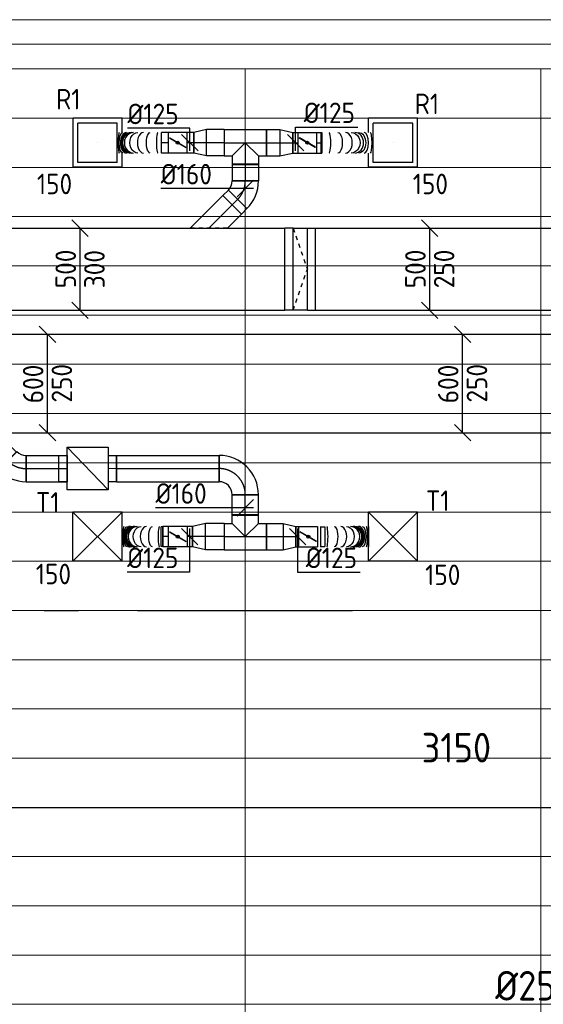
# Model space of a CAD drawing. Header units: millimetres. Extents: x -72915 to 21022, y 6278 to 52916.
# Tile 25 of 60: x -44990 to -41800, y 14748 to 20748. Entities that reach past the tile are written whole.
import ezdxf
from ezdxf.enums import TextEntityAlignment as Align

# ---------------------------------------------------------------- set-up
doc = ezdxf.new("R2010")
doc.units = ezdxf.units.MM
doc.header["$LTSCALE"] = 50
doc.linetypes.add('CENTER2', pattern=[28.575, 19.05, -3.175, 3.175, -3.175])
doc.linetypes.add('STREEPJES', pattern=[0.1, 0.05, -0.05])
for name, color, linetype in [('4plfd', 254, 'Continuous'), ('WL570---_RETOUR', 100, 'Continuous'), ('WL570---_RETOUR_HL', 1, 'Continuous'), ('WL570---_TOEVOER', 200, 'Continuous'), ('WL570---_TOEVOER_HL', 1, 'Continuous'), ('WL570---_TOEVOER_RST', 200, 'Continuous'), ('WL570---_TOEVOER_RST_HL', 1, 'Continuous'), ('WM570---', 2, 'Continuous'), ('WM570---_RETOUR', 2, 'Continuous'), ('WM570---_RETOUR_PR', 2, 'Continuous'), ('WM570---_TOEVOER', 2, 'Continuous'), ('WM570---_TOEVOER_PR', 2, 'Continuous'), ('WM570---_TOEVOER_RST_PR', 1, 'Continuous')]:
    doc.layers.add(name, color=color, linetype=linetype)
for name, color, linetype, lineweight in [('WL570---_BESTAAND-HARTLIJN', 161, 'Continuous', 0), ('WL570---_BESTAAND-MAATVOERING', 161, 'Continuous', 0), ('WL570---_BESTAAND-TOEVOER', 180, 'Continuous', 0)]:
    doc.layers.add(name, color=color, linetype=linetype, lineweight=lineweight)
doc.styles.add('BURO-025', font='ISO96.shx', dxfattribs={"height": 125})
doc.styles.add('ISO', font='ISO', dxfattribs={"height": 162})
doc.styles.add('MAATVOERING', font='ISO')

# ---------------------------------------------------------------- blocks, each defined once
blk = doc.blocks.new('Groep-73')
at = {"color": 8, "linetype": 'Continuous', "lineweight": 13}
for p, q in [((-54820.8, 18699.1), (-22154.9, 18699.1)), ((-54820.8, 18699.1), (-22154.9, 18699.1)), ((-54820.8, 18399.1), (-22154.9, 18399.1)), ((-54820.8, 18099.1), (-22154.9, 18099.1)), ((-54820.8, 17799.1), (-22154.9, 17799.1)), ((-54820.8, 17499.1), (-22154.9, 17499.1)), ((-22154.9, 17199.1), (-54820.8, 17199.1)), ((-54820.8, 16899.1), (-22154.9, 16899.1)), ((-22154.9, 16599.1), (-54820.8, 16599.1)), ((-22154.9, 16299.1), (-54820.8, 16299.1)), ((-22154.9, 15999.1), (-54820.8, 15999.1)), ((-22154.9, 15699.1), (-54820.8, 15699.1)), ((-22154.9, 15399.1), (-54820.8, 15399.1)), ((-65620, 15099.1), (-22154.9, 15099.1)), ((-22154.9, 14799.1), (-65620, 14799.1)), ((-22154.9, 14499.1), (-65620, 14499.1)), ((-22154.9, 14199.1), (-65620, 14199.1)), ((-22154.9, 13899.1), (-65620, 13899.1)), ((-22154.9, 13599.1), (-65620, 13599.1)), ((-65620, 13299.1), (-22154.9, 13299.1))]:
    blk.add_line(p, q, dxfattribs=at)
blk = doc.blocks.new('Groep-79')
at = {"color": 8, "linetype": 'Continuous', "lineweight": 13}
for p, q in [((-22004.9, 19149), (-54854.9, 19149.1)), ((-36854.9, 18999.1), (-54854.9, 18999.1)), ((-22154.9, 18999.1), (-54854.9, 18999.1)), ((-45854.9, 18999.1), (-45854.9, 6622.6)), ((-44054.9, 18999.1), (-44054.9, 6698.7))]:
    blk.add_line(p, q, dxfattribs=at)
at = {"color": 8}
blk.add_blockref('Groep-73', (0, 0), dxfattribs=at)
blk = doc.blocks.new('Block plafond 1e verd')
at = {"layer": '4plfd'}
blk.add_blockref('Groep-79', (22004.9, -19149), dxfattribs=at)
blk = doc.blocks.new('*U360')
at = {"color": 0, "ltscale": 10}
for p, q in [((150, 150, -2500), (-150, 150, -2500)), ((-150, -150, -2500), (-150, 150, -2500)), ((150, -150, -2500), (-150, 150, -2500)), ((-150, -150, -2500), (150, 150, -2500)), ((150, -150, -2500), (150, 150, -2500)), ((150, -150, -2500), (-150, -150, -2500))]:
    blk.add_line(p, q, dxfattribs=at)
at = {"layer": 'WL570---_TOEVOER_RST_HL', "linetype": 'CENTER2'}
blk.add_circle((0, 0, -2500), 0.075, dxfattribs=at)
at = {"layer": 'WL570---_TOEVOER_RST', "color": 2, "style": 'BURO-025'}
for tag in ['MC', 'Q']:
    blk.add_attdef(tag, text='', height=125, dxfattribs=at).set_placement((0, 0), align=Align.MIDDLE)
at = {"layer": 'WM570---_TOEVOER_RST_PR', "color": 2, "style": 'BURO-025'}
blk.add_attdef('POSNR', text='', height=125, dxfattribs=at).set_placement((0, 0), align=Align.MIDDLE)
blk = doc.blocks.new('VBX1601600016025000')
blk.add_lwpolyline([(50, -130), (300, -130), (300, 130), (50, 130)], close=True)
for points in [[(50, 80), (0, 80), (0, -80), (50, -80)], [(300, -80), (350, -80), (350, 80), (300, 80)]]:
    blk.add_lwpolyline(points)
at = {"layer": 'WL570---_BESTAAND-HARTLIJN'}
blk.add_line((300, 0), (350, 0), dxfattribs=at)
at = {"layer": 'WL570---_BESTAAND-TOEVOER'}
blk.add_line((50, -130), (300, 130), dxfattribs=at)
blk = doc.blocks.new('*U449')
at = {"color": 0, "ltscale": 10}
for p, q in [((-66.3, 76), (-113, 76)), ((-113, -76), (-113, 76)), ((-66.3, -80), (-66.3, 80)), ((-66.3, -76), (-66.3, 76)), ((-9.7, 103.4), (103.4, -9.7)), ((-66.3, -76), (-113, -76))]:
    blk.add_line(p, q, dxfattribs=at)
for radius in [80.1, 240.1]:
    blk.add_arc((-66.3, 160.1), radius, 270, 315, dxfattribs=at)
at = {"layer": 'WL570---_TOEVOER_HL', "linetype": 'CENTER2'}
blk.add_arc((-66.3, 160.1), 160.1, 270, 315, dxfattribs=at)
at = {"layer": 'WM570---_TOEVOER_PR', "color": 2, "style": 'BURO-025'}
blk.add_attdef('POSNR', text='', height=125, dxfattribs=at).set_placement((0, 0), align=Align.MIDDLE)
blk = doc.blocks.new('*U450')
at = {"color": 0, "ltscale": 10}
for p, q in [((0, 80), (250, 80)), ((0, -80), (0, 80)), ((250, 80), (250, -80)), ((0, -80), (250, -80))]:
    blk.add_line(p, q, dxfattribs=at)
at = {"layer": 'WL570---_TOEVOER_HL', "linetype": 'CENTER2'}
blk.add_line((0, 0), (250, 0), dxfattribs=at)
at = {"layer": 'WM570---_TOEVOER_PR', "color": 2, "style": 'BURO-025'}
blk.add_attdef('POSNR', text='', height=125, dxfattribs=at).set_placement((0, 0), align=Align.MIDDLE)
blk = doc.blocks.new('*U451')
at = {"color": 0, "ltscale": 10}
for p, q in [((-80, 80, -2700), (-80, 134.9, -2700)), ((-80, 134.9, -2700), (80, 134.9, -2700)), ((80, 80, -2700), (80, 134.9, -2700)), ((-128.3, 80, -2700), (-80, 80, -2700)), ((-128.3, 80, -2700), (-128.3, -80, -2700)), ((-80, 80, -2700), (0, 0, -2700)), ((80, 80, -2700), (0, 0, -2700)), ((80, 80, -2700), (128.3, 80, -2700)), ((128.3, 80, -2700), (128.3, -80, -2700)), ((-128.3, -80, -2700), (128.3, -80, -2700))]:
    blk.add_line(p, q, dxfattribs=at)
at = {"layer": 'WL570---_TOEVOER_HL', "linetype": 'CENTER2'}
for p, q in [((0, 0, -2700), (0, 134.9, -2700)), ((-128.3, 0, -2700), (128.3, 0, -2700))]:
    blk.add_line(p, q, dxfattribs=at)
at = {"layer": 'WM570---_TOEVOER_PR', "color": 2, "style": 'BURO-025'}
blk.add_attdef('POSNR', text='', height=125, dxfattribs=at).set_placement((0, 0), align=Align.MIDDLE)
blk = doc.blocks.new('*U452')
at = {"color": 0, "ltscale": 10}
for p, q in [((0, 80, -2700), (625.4, 80, -2700)), ((0, -80, -2700), (0, 80, -2700)), ((625.4, 80, -2700), (625.4, -80, -2700)), ((0, -80, -2700), (625.4, -80, -2700))]:
    blk.add_line(p, q, dxfattribs=at)
at = {"layer": 'WL570---_TOEVOER_HL', "linetype": 'CENTER2'}
blk.add_line((0, 0, -2700), (625.4, 0, -2700), dxfattribs=at)
at = {"layer": 'WM570---_TOEVOER_PR', "color": 2, "style": 'BURO-025'}
blk.add_attdef('POSNR', text='', height=125, dxfattribs=at).set_placement((0, 0), align=Align.MIDDLE)
blk = doc.blocks.new('*U453')
at = {"color": 0, "ltscale": 10}
for p, q in [((-80, 160, -2700), (80, 160, -2700)), ((-160, -80, -2700), (-160, 80, -2700))]:
    blk.add_line(p, q, dxfattribs=at)
for radius in [80, 240]:
    blk.add_arc((-160, 160, -2700), radius, 270, 0, dxfattribs=at)
at = {"layer": 'WL570---_TOEVOER_HL', "linetype": 'CENTER2'}
blk.add_arc((-160, 160, -2700), 160, 270, 0, dxfattribs=at)
at = {"layer": 'WM570---_TOEVOER_PR', "color": 2, "style": 'BURO-025'}
blk.add_attdef('POSNR', text='', height=125, dxfattribs=at).set_placement((0, 0), align=Align.MIDDLE)
blk = doc.blocks.new('*U454')
at = {"color": 0, "ltscale": 10}
for p, q in [((0, 80, -2700), (126.3, 80, -2700)), ((0, -80, -2700), (0, 80, -2700)), ((126.3, 80, -2700), (126.3, -80, -2700)), ((0, -80, -2700), (126.3, -80, -2700))]:
    blk.add_line(p, q, dxfattribs=at)
at = {"layer": 'WL570---_TOEVOER_HL', "linetype": 'CENTER2'}
blk.add_line((0, 0, -2700), (126.3, 0, -2700), dxfattribs=at)
at = {"layer": 'WM570---_TOEVOER_PR', "color": 2, "style": 'BURO-025'}
blk.add_attdef('POSNR', text='', height=125, dxfattribs=at).set_placement((0, 0), align=Align.MIDDLE)
blk = doc.blocks.new('*U455')
at = {"color": 0, "ltscale": 10}
for p, q in [((0, 80, -2700), (114.8, 80, -2700)), ((0, -80, -2700), (0, 80, -2700)), ((114.8, 80, -2700), (114.8, -80, -2700)), ((0, -80, -2700), (114.8, -80, -2700))]:
    blk.add_line(p, q, dxfattribs=at)
at = {"layer": 'WL570---_TOEVOER_HL', "linetype": 'CENTER2'}
blk.add_line((0, 0, -2700), (114.8, 0, -2700), dxfattribs=at)
at = {"layer": 'WM570---_TOEVOER_PR', "color": 2, "style": 'BURO-025'}
blk.add_attdef('POSNR', text='', height=125, dxfattribs=at).set_placement((0, 0), align=Align.MIDDLE)
blk = doc.blocks.new('*U456')
at = {"color": 0, "ltscale": 10}
for p, q in [((0, 62.5, -2700), (34, 62.5, -2700)), ((0, -62.5, -2700), (0, 62.5, -2700)), ((0, -62.5, -2700), (34, -62.5, -2700))]:
    blk.add_line(p, q, dxfattribs=at)
at = {"layer": 'WL570---_TOEVOER_HL', "linetype": 'CENTER2'}
blk.add_line((0, 0, -2700), (34, 0, -2700), dxfattribs=at)
at = {"layer": 'WM570---_TOEVOER_PR', "color": 2, "style": 'BURO-025'}
blk.add_attdef('POSNR', text='', height=125, dxfattribs=at).set_placement((0, 0), align=Align.MIDDLE)
blk = doc.blocks.new('*U457')
at = {"color": 0, "ltscale": 10}
for p, q in [((0, 80, -2700), (78.2, 62.5, -2700)), ((0, 80, -2700), (0, -80, -2700)), ((78.2, 62.5, -2700), (78.2, -62.5, -2700)), ((0, -80, -2700), (78.2, -62.5, -2700))]:
    blk.add_line(p, q, dxfattribs=at)
at = {"layer": 'WL570---_TOEVOER_HL', "linetype": 'CENTER2'}
blk.add_line((0, 0, -2700), (78.2, 0, -2700), dxfattribs=at)
for centre in [(0, 0, -2700), (78.2, 0, -2700)]:
    blk.add_circle(centre, 0.075, dxfattribs=at)
at = {"layer": 'WM570---_TOEVOER_PR', "color": 2, "style": 'BURO-025'}
blk.add_attdef('POSNR', text='', height=125, dxfattribs=at).set_placement((0, 0), align=Align.MIDDLE)
blk = doc.blocks.new('*U458')
at = {"ltscale": 10}
for p, q in [((-56.4, 62.5, -2700), (56.5, 62.5, -2700)), ((-56.4, -62.5, -2700), (-56.4, 62.5, -2700)), ((56.5, 62.5, -2700), (56.5, -62.5, -2700)), ((-49.4, 27.3, -2700), (-48.4, 29.1, -2700)), ((48.4, -29.1, -2700), (-49.4, 27.3, -2700)), ((49.4, -27.3, -2700), (-48.4, 29.1, -2700)), ((90.4, 59.4, -2700), (100.8, 59.4, -2700)), ((100.8, 59.4, -2700), (100.8, -59.4, -2700)), ((48.4, -29.1, -2700), (49.4, -27.3, -2700)), ((90.4, -59.4, -2700), (100.8, -59.4, -2700)), ((-56.4, -62.5, -2700), (56.5, -62.5, -2700))]:
    blk.add_line(p, q, dxfattribs=at)
blk.add_circle((0, 0, -2700), 9.41, dxfattribs=at)
at = {"layer": 'WL570---_TOEVOER', "color": 2, "style": 'BURO-025'}
blk.add_attdef('I', text='', height=125, dxfattribs=at).set_placement((0, 0), align=Align.MIDDLE)
at = {"layer": 'WM570---_TOEVOER_PR', "color": 2, "style": 'BURO-025'}
blk.add_attdef('POSNR', text='', height=125, dxfattribs=at).set_placement((0, 0), align=Align.MIDDLE)
blk = doc.blocks.new('*U459')
at = {"color": 0, "ltscale": 10}
for p, q in [((0, 80, -2700), (101.5, 80, -2700)), ((0, -80, -2700), (0, 80, -2700)), ((101.5, 80, -2700), (101.5, -80, -2700)), ((0, -80, -2700), (101.5, -80, -2700))]:
    blk.add_line(p, q, dxfattribs=at)
at = {"layer": 'WL570---_TOEVOER_HL', "linetype": 'CENTER2'}
blk.add_line((0, 0, -2700), (101.5, 0, -2700), dxfattribs=at)
at = {"layer": 'WM570---_TOEVOER_PR', "color": 2, "style": 'BURO-025'}
blk.add_attdef('POSNR', text='', height=125, dxfattribs=at).set_placement((0, 0), align=Align.MIDDLE)
blk = doc.blocks.new('*U460')
at = {"color": 0, "ltscale": 10}
for p, q in [((0, 62.5, -2700), (19, 62.5, -2700)), ((0, -62.5, -2700), (0, 62.5, -2700)), ((0, -62.5, -2700), (19, -62.5, -2700))]:
    blk.add_line(p, q, dxfattribs=at)
at = {"layer": 'WL570---_TOEVOER_HL', "linetype": 'CENTER2'}
blk.add_line((0, 0, -2700), (19, 0, -2700), dxfattribs=at)
at = {"layer": 'WM570---_TOEVOER_PR', "color": 2, "style": 'BURO-025'}
blk.add_attdef('POSNR', text='', height=125, dxfattribs=at).set_placement((0, 0), align=Align.MIDDLE)
blk = doc.blocks.new('*U461')
at = {"color": 0, "ltscale": 10}
for p, q in [((0, 80, -2700), (78.2, 62.5, -2700)), ((0, 80, -2700), (0, -80, -2700)), ((78.2, 62.5, -2700), (78.2, -62.5, -2700)), ((0, -80, -2700), (78.2, -62.5, -2700))]:
    blk.add_line(p, q, dxfattribs=at)
at = {"layer": 'WL570---_TOEVOER_HL', "linetype": 'CENTER2'}
blk.add_line((0, 0, -2700), (78.2, 0, -2700), dxfattribs=at)
for centre in [(0, 0, -2700), (78.2, 0, -2700)]:
    blk.add_circle(centre, 0.075, dxfattribs=at)
at = {"layer": 'WM570---_TOEVOER_PR', "color": 2, "style": 'BURO-025'}
blk.add_attdef('POSNR', text='', height=125, dxfattribs=at).set_placement((0, 0), align=Align.MIDDLE)
blk = doc.blocks.new('*U462')
at = {"ltscale": 10}
for p, q in [((-56.4, 62.5, -2700), (56.4, 62.5, -2700)), ((-56.4, -62.5, -2700), (-56.4, 62.5, -2700)), ((56.4, 62.5, -2700), (56.4, -62.5, -2700)), ((-49.4, 27.3, -2700), (-48.4, 29.1, -2700)), ((48.4, -29.1, -2700), (-49.4, 27.3, -2700)), ((49.4, -27.3, -2700), (-48.4, 29.1, -2700)), ((75.4, 59.4, -2700), (100.8, 59.4, -2700)), ((100.8, 59.4, -2700), (100.8, -59.4, -2700)), ((48.4, -29.1, -2700), (49.4, -27.3, -2700)), ((75.4, -59.4, -2700), (100.8, -59.4, -2700)), ((-56.4, -62.5, -2700), (56.4, -62.5, -2700))]:
    blk.add_line(p, q, dxfattribs=at)
blk.add_circle((0, 0, -2700), 9.41, dxfattribs=at)
at = {"layer": 'WL570---_TOEVOER', "color": 2, "style": 'BURO-025'}
blk.add_attdef('I', text='', height=125, dxfattribs=at).set_placement((0, 0), align=Align.MIDDLE)
at = {"layer": 'WM570---_TOEVOER_PR', "color": 2, "style": 'BURO-025'}
blk.add_attdef('POSNR', text='', height=125, dxfattribs=at).set_placement((0, 0), align=Align.MIDDLE)
blk = doc.blocks.new('*U463')
at = {"color": 0, "ltscale": 10}
for p, q in [((0, 62.5, -2700), (34, 62.5, -2700)), ((34, 62.5, -2700), (34, -62.5, -2700)), ((0, -62.5, -2700), (34, -62.5, -2700))]:
    blk.add_line(p, q, dxfattribs=at)
at = {"layer": 'WL570---_TOEVOER_HL', "linetype": 'CENTER2'}
blk.add_line((0, 0, -2700), (34, 0, -2700), dxfattribs=at)
at = {"layer": 'WM570---_TOEVOER_PR', "color": 2, "style": 'BURO-025'}
blk.add_attdef('POSNR', text='', height=125, dxfattribs=at).set_placement((0, 0), align=Align.MIDDLE)
blk = doc.blocks.new('*U464')
at = {"color": 0, "ltscale": 10}
for p, q in [((0, -62.5, -2700), (0, 62.5, -2700)), ((247.9, 62.5, -2700), (247.9, -62.5, -2700))]:
    blk.add_line(p, q, dxfattribs=at)
for centre, major_axis, ratio, start_param, end_param in [((21.5, 0, -2700), (0, -62.5), 0.127721, 0, 3.141593), ((100.6, 0, -2700), (0, -62.5), 0.59813, 0, 3.141593), ((154.3, 0, -2700), (0, -62.5), 0.917398, 0, 3.141593), ((170.7, 0, -2700), (0, 62.5), 0.917398, 3.141593, 6.283185), ((197.6, 0, -2700), (0, 62.5), 0.59813, 3.141593, 6.283185), ((237.1, 0, -2700), (0, 62.5), 0.127721, 3.141593, 6.283185)]:
    blk.add_ellipse(centre, major_axis=major_axis, ratio=ratio, start_param=start_param, end_param=end_param, dxfattribs=at)
at = {"color": 0, "ltscale": 10, "extrusion": (0, 0, -1)}
for centre, major_axis, ratio, start_param, end_param in [((63.1, 0, -2700), (0, 62.5), 0.374962, 0, 3.141593), ((131.6, 0, -2700), (0, 62.5), 0.782896, 0, 3.141593), ((160.6, 0, -2700), (0, 62.5), 0.955199, 0, 3.141593), ((182.1, 0, -2700), (0, -62.5), 0.782896, 3.141593, 6.283185), ((216.4, 0, -2700), (0, -62.5), 0.374962, 3.141593, 6.283185)]:
    blk.add_ellipse(centre, major_axis=major_axis, ratio=ratio, start_param=start_param, end_param=end_param, dxfattribs=at)
at = {"layer": 'WM570---_TOEVOER_PR', "color": 2, "style": 'BURO-025'}
blk.add_attdef('POSNR', text='', height=125, dxfattribs=at).set_placement((0, 0), align=Align.MIDDLE)
blk = doc.blocks.new('*U466')
at = {"color": 0, "ltscale": 10}
for p, q in [((0, 62.5, -2700), (0, -62.5, -2700)), ((291.1, 62.5, -2700), (291.1, -62.5, -2700))]:
    blk.add_line(p, q, dxfattribs=at)
for centre, major_axis, ratio, start_param, end_param in [((37.3, 0, -2700), (0, -62.5), 0.122789, 0, 3.141593), ((122.6, 0, -2700), (0, -62.5), 0.577903, 0, 3.141593), ((182.6, 0, -2700), (0, -62.5), 0.897717, 0, 3.141593), ((197.8, 0, -2700), (0, 62.5), 0.897717, 3.141593, 6.283185), ((231.1, 0, -2700), (0, 62.5), 0.577903, 3.141593, 6.283185), ((278.4, 0, -2700), (0, 62.5), 0.122789, 3.141593, 6.283185)]:
    blk.add_ellipse(centre, major_axis=major_axis, ratio=ratio, start_param=start_param, end_param=end_param, dxfattribs=at)
at = {"color": 0, "ltscale": 10, "extrusion": (0, 0, -1)}
for centre, major_axis, ratio, start_param, end_param in [((82, 0, -2700), (0, 62.5), 0.361072, 0, 3.141593), ((156.8, 0, -2700), (0, 62.5), 0.760398, 0, 3.141593), ((190.5, 0, -2700), (0, 62.5), 0.939708, 0, 3.141593), ((212.1, 0, -2700), (0, -62.5), 0.760398, 3.141593, 6.283185), ((253.6, 0, -2700), (0, -62.5), 0.361072, 3.141593, 6.283185)]:
    blk.add_ellipse(centre, major_axis=major_axis, ratio=ratio, start_param=start_param, end_param=end_param, dxfattribs=at)
at = {"layer": 'WM570---_TOEVOER_PR', "color": 2, "style": 'BURO-025'}
blk.add_attdef('POSNR', text='', height=125, dxfattribs=at).set_placement((0, 0), align=Align.MIDDLE)
blk = doc.blocks.new('*U468')
at = {"layer": 'WM570---_TOEVOER', "color": 0, "ltscale": 10}
for p, q in [((50, 0), (-546.9, 0)), ((-50, -50), (50, 50))]:
    blk.add_line(p, q, dxfattribs=at)
at = {"layer": 'WM570---_TOEVOER', "color": 0, "style": 'BURO-025'}
blk.add_text('%%c160', height=125, dxfattribs=at).set_placement((-546.9, 25))
blk = doc.blocks.new('*U471')
at = {"layer": 'WM570---_TOEVOER', "color": 0, "ltscale": 10}
for p, q in [((50, 250), (-50, 350)), ((0, -300), (0, 300)), ((50, -350), (-50, -250))]:
    blk.add_line(p, q, dxfattribs=at)
at = {"layer": 'WM570---_TOEVOER', "color": 0, "style": 'BURO-025'}
for s, p in [('600', (-25, -120.5)), ('250', (150, -116.1)), ('250', (150, -116.1))]:
    blk.add_text(s, height=125, rotation=90, dxfattribs=at).set_placement(p)
blk = doc.blocks.new('*U467')
at = {"layer": 'WM570---_TOEVOER', "color": 0, "ltscale": 10}
for p, q in [((50, -50), (-50, 50)), ((0, 50), (0, -217)), ((0, -217), (-380.4, -217))]:
    blk.add_line(p, q, dxfattribs=at)
at = {"layer": 'WM570---_TOEVOER', "color": 0, "style": 'BURO-025'}
blk.add_text('%%c125', height=125, dxfattribs=at).set_placement((-380.4, -192))
blk = doc.blocks.new('*U469')
at = {"layer": 'WM570---_TOEVOER', "color": 0, "ltscale": 10}
for p, q in [((50, -50), (-50, 50)), ((0, 50), (0, -217.2)), ((0, -217.2), (380.4, -217.2))]:
    blk.add_line(p, q, dxfattribs=at)
at = {"layer": 'WM570---_TOEVOER', "color": 0, "style": 'BURO-025'}
blk.add_text('%%c125', height=125, dxfattribs=at).set_placement((50, -192.2))
blk = doc.blocks.new('*U486')
at = {"layer": 'WM570---_TOEVOER', "color": 0, "ltscale": 10}
for p, q in [((50, 250), (-50, 350)), ((0, -300), (0, 300)), ((50, -350), (-50, -250))]:
    blk.add_line(p, q, dxfattribs=at)
at = {"layer": 'WM570---_TOEVOER', "color": 0, "style": 'BURO-025'}
for s, p in [('600', (-25, -120.5)), ('250', (150, -116.1)), ('250', (150, -116.1))]:
    blk.add_text(s, height=125, rotation=90, dxfattribs=at).set_placement(p)
blk = doc.blocks.new('*U546')
at = {"color": 0, "ltscale": 10}
for p, q in [((0, 62.5, -2700), (32.4, 62.5, -2700)), ((32.4, 62.5, -2700), (32.4, -62.5, -2700)), ((0, -62.5, -2700), (32.4, -62.5, -2700))]:
    blk.add_line(p, q, dxfattribs=at)
at = {"layer": 'WL570---_RETOUR_HL', "linetype": 'CENTER2'}
blk.add_line((0, 0, -2700), (32.4, 0, -2700), dxfattribs=at)
at = {"layer": 'WM570---_RETOUR_PR', "color": 2, "style": 'BURO-025'}
blk.add_attdef('POSNR', text='', height=125, dxfattribs=at).set_placement((0, 0), align=Align.MIDDLE)
blk = doc.blocks.new('*U548')
at = {"layer": 'WM570---_RETOUR', "color": 0, "ltscale": 10}
for p, q in [((50, 0), (-515.1, 0)), ((-50, -50), (50, 50))]:
    blk.add_line(p, q, dxfattribs=at)
at = {"layer": 'WM570---_RETOUR', "color": 0, "style": 'BURO-025'}
blk.add_text('%%c160', height=125, dxfattribs=at).set_placement((-515.1, 25))
blk = doc.blocks.new('*U549')
at = {"layer": 'WM570---_RETOUR', "color": 0, "ltscale": 10}
for p, q in [((0, 95), (380.4, 95)), ((0, -50), (0, 95)), ((50, -50), (-50, 50))]:
    blk.add_line(p, q, dxfattribs=at)
at = {"layer": 'WM570---_RETOUR', "color": 0, "style": 'BURO-025'}
blk.add_text('%%c125', height=125, dxfattribs=at).set_placement((50, 120))
blk = doc.blocks.new('*U550')
at = {"layer": 'WM570---_RETOUR', "color": 0, "ltscale": 10}
for p, q in [((0, 88.2), (-380.4, 88.2)), ((0, -50), (0, 88.2)), ((50, -50), (-50, 50))]:
    blk.add_line(p, q, dxfattribs=at)
at = {"layer": 'WM570---_RETOUR', "color": 0, "style": 'BURO-025'}
blk.add_text('%%c125', height=125, dxfattribs=at).set_placement((-380.4, 113.2))
blk = doc.blocks.new('*U551')
at = {"layer": 'WM570---_RETOUR', "color": 0, "ltscale": 10}
for p, q in [((50, 200), (-50, 300)), ((0, -250), (0, 250)), ((50, -300), (-50, -200))]:
    blk.add_line(p, q, dxfattribs=at)
at = {"layer": 'WM570---_RETOUR', "color": 0, "style": 'BURO-025'}
for s, p in [('500', (-25, -116.1)), ('300', (150, -116.1)), ('300', (150, -116.1))]:
    blk.add_text(s, height=125, rotation=90, dxfattribs=at).set_placement(p)
blk = doc.blocks.new('*U553')
at = {"layer": 'WM570---_RETOUR', "color": 0, "ltscale": 10}
for p, q in [((50, 200), (-50, 300)), ((0, -250), (0, 250)), ((50, -300), (-50, -200))]:
    blk.add_line(p, q, dxfattribs=at)
at = {"layer": 'WM570---_RETOUR', "color": 0, "style": 'BURO-025'}
for s, p in [('500', (-25, -116.1)), ('250', (150, -116.1)), ('250', (150, -116.1))]:
    blk.add_text(s, height=125, rotation=90, dxfattribs=at).set_placement(p)
blk = doc.blocks.new('*U554')
at = {"layer": 'WM570---_RETOUR', "color": 0, "ltscale": 10}
for p, q in [((50, 200), (-50, 300)), ((0, -250), (0, 250)), ((50, -300), (-50, -200))]:
    blk.add_line(p, q, dxfattribs=at)
at = {"layer": 'WM570---_RETOUR', "color": 0, "style": 'BURO-025'}
for s, p in [('500', (-25, -116.1)), ('250', (150, -116.1)), ('250', (150, -116.1))]:
    blk.add_text(s, height=125, rotation=90, dxfattribs=at).set_placement(p)
blk = doc.blocks.new('*U586')
at = {"color": 0, "ltscale": 10}
for p, q in [((149, 149, -2450), (-149, 149, -2450)), ((-149, -149, -2450), (-149, 149, -2450)), ((149, 62.5, -2450), (149, 149, -2450)), ((120, 120, -2450), (-120, 120, -2450)), ((-120, -120, -2450), (-120, 120, -2450)), ((120, -120, -2450), (120, 120, -2450)), ((120, -120, -2450), (-120, -120, -2450)), ((149, -149, -2450), (149, -62.5, -2450)), ((149, -149, -2450), (-149, -149, -2450))]:
    blk.add_line(p, q, dxfattribs=at)
at = {"layer": 'WL570---_RETOUR_HL', "linetype": 'CENTER2'}
blk.add_circle((0, 0, -2450), 0.075, dxfattribs=at)
at = {"layer": 'WL570---_RETOUR', "color": 2, "style": 'BURO-025'}
for tag in ['MC', 'Q']:
    blk.add_attdef(tag, text='', height=125, dxfattribs=at).set_placement((0, 0), align=Align.MIDDLE)
at = {"layer": 'WM570---_RETOUR_PR', "color": 2, "style": 'BURO-025'}
blk.add_attdef('POSNR', text='', height=125, dxfattribs=at).set_placement((0, 0), align=Align.MIDDLE)
blk = doc.blocks.new('*U587')
at = {"color": 0, "ltscale": 10}
for p, q in [((149, 149, -2450), (-149, 149, -2450)), ((-149, 62.5, -2450), (-149, 149, -2450)), ((149, -149, -2450), (149, 149, -2450)), ((120, 120, -2450), (-120, 120, -2450)), ((-120, -120, -2450), (-120, 120, -2450)), ((120, -120, -2450), (120, 120, -2450)), ((-149, -149, -2450), (-149, -62.5, -2450)), ((120, -120, -2450), (-120, -120, -2450)), ((149, -149, -2450), (-149, -149, -2450))]:
    blk.add_line(p, q, dxfattribs=at)
at = {"layer": 'WL570---_RETOUR_HL', "linetype": 'CENTER2'}
blk.add_circle((0, 0, -2450), 0.075, dxfattribs=at)
at = {"layer": 'WL570---_RETOUR', "color": 2, "style": 'BURO-025'}
for tag in ['MC', 'Q']:
    blk.add_attdef(tag, text='', height=125, dxfattribs=at).set_placement((0, 0), align=Align.MIDDLE)
at = {"layer": 'WM570---_RETOUR_PR', "color": 2, "style": 'BURO-025'}
blk.add_attdef('POSNR', text='', height=125, dxfattribs=at).set_placement((0, 0), align=Align.MIDDLE)
blk = doc.blocks.new('*U629')
at = {"color": 0, "ltscale": 10}
for p, q in [((0, 80, -2650), (48, 80, -2650)), ((0, -80, -2650), (0, 80, -2650)), ((48, 80, -2650), (48, -80, -2650)), ((0, -80, -2650), (48, -80, -2650))]:
    blk.add_line(p, q, dxfattribs=at)
at = {"layer": 'WL570---_RETOUR_HL', "linetype": 'CENTER2'}
blk.add_line((0, 0, -2650), (48, 0, -2650), dxfattribs=at)
at = {"layer": 'WM570---_RETOUR_PR', "color": 2, "style": 'BURO-025'}
blk.add_attdef('POSNR', text='', height=125, dxfattribs=at).set_placement((0, 0), align=Align.MIDDLE)
blk = doc.blocks.new('*U630')
at = {"color": 0, "ltscale": 10}
for p, q in [((0, 113.1, -2650), (198, -84.9, -2650)), ((0, -113.1, -2650), (84.9, -198, -2650)), ((198, -84.9, -2650), (84.9, -198, -2650))]:
    blk.add_line(p, q, dxfattribs=at)
at = {"color": 9, "linetype": 'STREEPJES', "ltscale": 10}
blk.add_line((0, -113.1, -2650), (0, 113.1, -2650), dxfattribs=at)
at = {"layer": 'WL570---_RETOUR_HL', "linetype": 'CENTER2'}
blk.add_line((0, 0, -2650), (141.4, -141.4, -2650), dxfattribs=at)
at = {"layer": 'WM570---_RETOUR_PR', "color": 2, "style": 'BURO-025'}
blk.add_attdef('POSNR', text='', height=125, dxfattribs=at).set_placement((0, 0), align=Align.MIDDLE)
blk = doc.blocks.new('*U631')
at = {"color": 0, "ltscale": 10}
for p, q in [((-66.3, -80, -2650), (-66.3, 80, -2650)), ((103.4, 9.7, -2650), (-9.7, -103.4, -2650))]:
    blk.add_line(p, q, dxfattribs=at)
for radius in [240.1, 80.1]:
    blk.add_arc((-66.3, -160.1, -2650), radius, 45, 90, dxfattribs=at)
at = {"layer": 'WL570---_RETOUR_HL', "linetype": 'CENTER2'}
blk.add_arc((-66.3, -160.1, -2650), 160.1, 45, 90, dxfattribs=at)
at = {"layer": 'WM570---_RETOUR_PR', "color": 2, "style": 'BURO-025'}
blk.add_attdef('POSNR', text='', height=125, dxfattribs=at).set_placement((0, 0), align=Align.MIDDLE)
blk = doc.blocks.new('*U632')
at = {"color": 0, "ltscale": 10}
for p, q in [((0, 80, -2650), (78.2, 62.5, -2650)), ((0, 80, -2650), (0, -80, -2650)), ((78.2, 62.5, -2650), (78.2, -62.5, -2650)), ((0, -80, -2650), (78.2, -62.5, -2650))]:
    blk.add_line(p, q, dxfattribs=at)
at = {"layer": 'WL570---_RETOUR_HL', "linetype": 'CENTER2'}
blk.add_line((0, 0, -2650), (78.2, 0, -2650), dxfattribs=at)
for centre in [(0, 0, -2650), (78.2, 0, -2650)]:
    blk.add_circle(centre, 0.075, dxfattribs=at)
at = {"layer": 'WM570---_RETOUR_PR', "color": 2, "style": 'BURO-025'}
blk.add_attdef('POSNR', text='', height=125, dxfattribs=at).set_placement((0, 0), align=Align.MIDDLE)
blk = doc.blocks.new('*U633')
at = {"color": 0, "ltscale": 10}
for p, q in [((0, 80, -2650), (82.6, 80, -2650)), ((0, -80, -2650), (0, 80, -2650)), ((82.6, 80, -2650), (82.6, -80, -2650)), ((0, -80, -2650), (82.6, -80, -2650))]:
    blk.add_line(p, q, dxfattribs=at)
at = {"layer": 'WL570---_RETOUR_HL', "linetype": 'CENTER2'}
blk.add_line((0, 0, -2650), (82.6, 0, -2650), dxfattribs=at)
at = {"layer": 'WM570---_RETOUR_PR', "color": 2, "style": 'BURO-025'}
blk.add_attdef('POSNR', text='', height=125, dxfattribs=at).set_placement((0, 0), align=Align.MIDDLE)
blk = doc.blocks.new('*U634')
at = {"color": 0, "ltscale": 10}
for p, q in [((-128.3, 80, -2650), (128.3, 80, -2650)), ((-128.3, 80, -2650), (-128.3, -80, -2650)), ((128.3, 80, -2650), (128.3, -80, -2650)), ((0, 0, -2650), (-80, -80, -2650)), ((0, 0, -2650), (80, -80, -2650)), ((-128.3, -80, -2650), (-80, -80, -2650)), ((-80, -80, -2650), (-80, -134.9, -2650)), ((80, -80, -2650), (128.3, -80, -2650)), ((80, -80, -2650), (80, -134.9, -2650)), ((80, -134.9, -2650), (-80, -134.9, -2650))]:
    blk.add_line(p, q, dxfattribs=at)
at = {"layer": 'WL570---_RETOUR_HL', "linetype": 'CENTER2'}
for p, q in [((-128.3, 0, -2650), (128.3, 0, -2650)), ((0, 0, -2650), (0, -134.9, -2650))]:
    blk.add_line(p, q, dxfattribs=at)
at = {"layer": 'WM570---_RETOUR_PR', "color": 2, "style": 'BURO-025'}
blk.add_attdef('POSNR', text='', height=125, dxfattribs=at).set_placement((0, 0), align=Align.MIDDLE)
blk = doc.blocks.new('*U635')
at = {"color": 0, "ltscale": 10}
for p, q in [((0, 80, -2650), (107.4, 80, -2650)), ((0, -80, -2650), (0, 80, -2650)), ((107.4, 80, -2650), (107.4, -80, -2650)), ((0, -80, -2650), (107.4, -80, -2650))]:
    blk.add_line(p, q, dxfattribs=at)
at = {"layer": 'WL570---_RETOUR_HL', "linetype": 'CENTER2'}
blk.add_line((0, 0, -2650), (107.4, 0, -2650), dxfattribs=at)
at = {"layer": 'WM570---_RETOUR_PR', "color": 2, "style": 'BURO-025'}
blk.add_attdef('POSNR', text='', height=125, dxfattribs=at).set_placement((0, 0), align=Align.MIDDLE)
blk = doc.blocks.new('*U636')
at = {"color": 0, "ltscale": 10}
for p, q in [((0, 80, -2650), (78.2, 62.5, -2650)), ((0, 80, -2650), (0, -80, -2650)), ((78.2, 62.5, -2650), (78.2, -62.5, -2650)), ((0, -80, -2650), (78.2, -62.5, -2650))]:
    blk.add_line(p, q, dxfattribs=at)
at = {"layer": 'WL570---_RETOUR_HL', "linetype": 'CENTER2'}
blk.add_line((0, 0, -2650), (78.2, 0, -2650), dxfattribs=at)
for centre in [(0, 0, -2650), (78.2, 0, -2650)]:
    blk.add_circle(centre, 0.075, dxfattribs=at)
at = {"layer": 'WM570---_RETOUR_PR', "color": 2, "style": 'BURO-025'}
blk.add_attdef('POSNR', text='', height=125, dxfattribs=at).set_placement((0, 0), align=Align.MIDDLE)
blk = doc.blocks.new('*U637')
at = {"color": 0, "ltscale": 10}
for p, q in [((0, 62.5, -2650), (41.5, 62.5, -2650)), ((0, -62.5, -2650), (0, 62.5, -2650)), ((0, -62.5, -2650), (41.5, -62.5, -2650))]:
    blk.add_line(p, q, dxfattribs=at)
at = {"layer": 'WL570---_RETOUR_HL', "linetype": 'CENTER2'}
blk.add_line((0, 0, -2650), (41.5, 0, -2650), dxfattribs=at)
at = {"layer": 'WM570---_RETOUR_PR', "color": 2, "style": 'BURO-025'}
blk.add_attdef('POSNR', text='', height=125, dxfattribs=at).set_placement((0, 0), align=Align.MIDDLE)
blk = doc.blocks.new('*U638')
at = {"ltscale": 10}
for p, q in [((-56.4, 62.5, -2650), (56.5, 62.5, -2650)), ((-56.4, -62.5, -2650), (-56.4, 62.5, -2650)), ((56.5, 62.5, -2650), (56.5, -62.5, -2650)), ((-49.4, 27.3, -2650), (-48.4, 29.1, -2650)), ((48.4, -29.1, -2650), (-49.4, 27.3, -2650)), ((49.4, -27.3, -2650), (-48.4, 29.1, -2650)), ((48.4, -29.1, -2650), (49.4, -27.3, -2650)), ((-56.4, -62.5, -2650), (56.5, -62.5, -2650))]:
    blk.add_line(p, q, dxfattribs=at)
blk.add_circle((0, 0, -2650), 9.41, dxfattribs=at)
at = {"layer": 'WL570---_RETOUR', "color": 2, "style": 'BURO-025'}
blk.add_attdef('I', text='', height=125, dxfattribs=at).set_placement((0, 0), align=Align.MIDDLE)
at = {"layer": 'WM570---_RETOUR_PR', "color": 2, "style": 'BURO-025'}
blk.add_attdef('POSNR', text='', height=125, dxfattribs=at).set_placement((0, 0), align=Align.MIDDLE)
blk = doc.blocks.new('*U639')
at = {"color": 0, "ltscale": 10}
for p, q in [((0, 80, -2650), (103.4, 80, -2650)), ((0, -80, -2650), (0, 80, -2650)), ((103.4, 80, -2650), (103.4, -80, -2650)), ((0, -80, -2650), (103.4, -80, -2650))]:
    blk.add_line(p, q, dxfattribs=at)
at = {"layer": 'WL570---_RETOUR_HL', "linetype": 'CENTER2'}
blk.add_line((0, 0, -2650), (103.4, 0, -2650), dxfattribs=at)
at = {"layer": 'WM570---_RETOUR_PR', "color": 2, "style": 'BURO-025'}
blk.add_attdef('POSNR', text='', height=125, dxfattribs=at).set_placement((0, 0), align=Align.MIDDLE)
blk = doc.blocks.new('*U640')
at = {"color": 0, "ltscale": 10}
for p, q in [((0, 62.5, -2650), (32.4, 62.5, -2650)), ((0, -62.5, -2650), (0, 62.5, -2650)), ((0, -62.5, -2650), (32.4, -62.5, -2650))]:
    blk.add_line(p, q, dxfattribs=at)
at = {"layer": 'WL570---_RETOUR_HL', "linetype": 'CENTER2'}
blk.add_line((0, 0, -2650), (32.4, 0, -2650), dxfattribs=at)
at = {"layer": 'WM570---_RETOUR_PR', "color": 2, "style": 'BURO-025'}
blk.add_attdef('POSNR', text='', height=125, dxfattribs=at).set_placement((0, 0), align=Align.MIDDLE)
blk = doc.blocks.new('*U641')
at = {"ltscale": 10}
for p, q in [((-56.4, 62.5, -2650), (56.4, 62.5, -2650)), ((-56.4, -62.5, -2650), (-56.4, 62.5, -2650)), ((56.4, 62.5, -2650), (56.4, -62.5, -2650)), ((-49.4, 27.3, -2650), (-48.4, 29.1, -2650)), ((48.4, -29.1, -2650), (-49.4, 27.3, -2650)), ((49.4, -27.3, -2650), (-48.4, 29.1, -2650)), ((48.4, -29.1, -2650), (49.4, -27.3, -2650)), ((-56.4, -62.5, -2650), (56.4, -62.5, -2650))]:
    blk.add_line(p, q, dxfattribs=at)
blk.add_circle((0, 0, -2650), 9.41, dxfattribs=at)
at = {"layer": 'WL570---_RETOUR', "color": 2, "style": 'BURO-025'}
blk.add_attdef('I', text='', height=125, dxfattribs=at).set_placement((0, 0), align=Align.MIDDLE)
at = {"layer": 'WM570---_RETOUR_PR', "color": 2, "style": 'BURO-025'}
blk.add_attdef('POSNR', text='', height=125, dxfattribs=at).set_placement((0, 0), align=Align.MIDDLE)
blk = doc.blocks.new('*U642')
at = {"color": 0, "ltscale": 10}
for p, q in [((0, 62.5, -2650), (0, -62.5, -2650)), ((24.8, 62.5, -2650), (24.8, -62.5, -2650))]:
    blk.add_line(p, q, dxfattribs=at)
for centre, major_axis, ratio, start_param, end_param in [((77, 0, -2650), (0, -62.5), 0.146402, 0, 3.141593), ((175.5, 0, -2650), (0, -62.5), 0.671599, 0, 3.141593), ((232.6, 0, -2650), (0, 62.5), 0.859911, 3.141593, 6.283185), ((289.5, 0, -2650), (0, 62.5), 0.426917, 3.141593, 6.283185)]:
    blk.add_ellipse(centre, major_axis=major_axis, ratio=ratio, start_param=start_param, end_param=end_param, dxfattribs=at)
at = {"color": 0, "ltscale": 10, "extrusion": (0, 0, -1)}
for centre, major_axis, ratio, start_param, end_param in [((129.6, 0, -2650), (0, 62.5), 0.426917, 0, 3.141593), ((210.8, 0, -2650), (0, 62.5), 0.859911, 0, 3.141593), ((257.4, 0, -2650), (0, -62.5), 0.671599, 3.141593, 6.283185), ((326.4, 0, -2650), (0, -62.5), 0.146402, 3.141593, 6.283185)]:
    blk.add_ellipse(centre, major_axis=major_axis, ratio=ratio, start_param=start_param, end_param=end_param, dxfattribs=at)
at = {"layer": 'WM570---_RETOUR_PR', "color": 2, "style": 'BURO-025'}
blk.add_attdef('POSNR', text='', height=125, dxfattribs=at).set_placement((0, 0), align=Align.MIDDLE)
blk = doc.blocks.new('*U643')
at = {"color": 0, "ltscale": 10}
for p, q in [((0, 62.5, -2650), (41.5, 62.5, -2650)), ((41.5, 62.5, -2650), (41.5, -62.5, -2650)), ((0, -62.5, -2650), (41.5, -62.5, -2650))]:
    blk.add_line(p, q, dxfattribs=at)
at = {"layer": 'WL570---_RETOUR_HL', "linetype": 'CENTER2'}
blk.add_line((0, 0, -2650), (41.5, 0, -2650), dxfattribs=at)
at = {"layer": 'WM570---_RETOUR_PR', "color": 2, "style": 'BURO-025'}
blk.add_attdef('POSNR', text='', height=125, dxfattribs=at).set_placement((0, 0), align=Align.MIDDLE)
blk = doc.blocks.new('*U644')
at = {"color": 0, "ltscale": 10}
for centre, major_axis, ratio, start_param, end_param in [((24, 0, -2650), (0, -62.5), 0.125156, 0, 3.141593), ((110.7, 0, -2650), (0, -62.5), 0.587653, 0, 3.141593), ((170.6, 0, -2650), (0, -62.5), 0.907377, 0, 3.141593), ((184.8, 0, -2650), (0, 62.5), 0.907377, 3.141593, 6.283185), ((214.9, 0, -2650), (0, 62.5), 0.587653, 3.141593, 6.283185), ((258.4, 0, -2650), (0, 62.5), 0.125156, 3.141593, 6.283185)]:
    blk.add_ellipse(centre, major_axis=major_axis, ratio=ratio, start_param=start_param, end_param=end_param, dxfattribs=at)
at = {"color": 0, "ltscale": 10, "extrusion": (0, 0, -1)}
for centre, major_axis, ratio, start_param, end_param in [((69.5, 0, -2650), (0, 62.5), 0.367748, 0, 3.141593), ((145.1, 0, -2650), (0, 62.5), 0.771306, 0, 3.141593), ((178.2, 0, -2650), (0, 62.5), 0.947424, 0, 3.141593), ((197.6, 0, -2650), (0, -62.5), 0.771306, 3.141593, 6.283185), ((235.6, 0, -2650), (0, -62.5), 0.367748, 3.141593, 6.283185)]:
    blk.add_ellipse(centre, major_axis=major_axis, ratio=ratio, start_param=start_param, end_param=end_param, dxfattribs=at)
at = {"layer": 'WM570---_RETOUR_PR', "color": 2, "style": 'BURO-025'}
blk.add_attdef('POSNR', text='', height=125, dxfattribs=at).set_placement((0, 0), align=Align.MIDDLE)
blk = doc.blocks.new('*U646')
at = {"color": 0, "ltscale": 10}
for p, q in [((0, 250, -2675), (3562.1, 250, -2675)), ((0, -250, -2675), (0, 250, -2675)), ((3562.1, -250, -2675), (3562.1, 250, -2675)), ((0, -250, -2675), (3562.1, -250, -2675))]:
    blk.add_line(p, q, dxfattribs=at)
at = {"layer": 'WM570---_RETOUR_PR', "color": 2, "style": 'BURO-025'}
blk.add_attdef('POSNR', text='', height=125, dxfattribs=at).set_placement((0, 0), align=Align.MIDDLE)
blk = doc.blocks.new('*U647')
at = {"color": 0, "ltscale": 10}
for p, q in [((0, 250, -2675), (-50, 250, -2675)), ((-50, -250, -2675), (-50, 250, -2675)), ((0, 250, -2675), (86.6, 250, -2675)), ((0, -250, -2675), (0, 250, -2675)), ((86.6, 250, -2675), (136.6, 250, -2675)), ((86.6, -250, -2675), (86.6, 250, -2675)), ((136.6, -250, -2675), (136.6, 250, -2675)), ((0, -250, -2675), (-50, -250, -2675)), ((86.6, -250, -2675), (0, -250, -2675)), ((86.6, -250, -2675), (136.6, -250, -2675))]:
    blk.add_line(p, q, dxfattribs=at)
at = {"color": 9, "linetype": 'STREEPJES', "ltscale": 10}
for p in [(0, 250, -2675), (0, -250, -2675)]:
    blk.add_line(p, (86.6, 0, -2675), dxfattribs=at)
at = {"layer": 'WM570---_RETOUR_PR', "color": 2, "style": 'BURO-025'}
blk.add_attdef('POSNR', text='', height=125, dxfattribs=at).set_placement((0, 0), align=Align.MIDDLE)
blk = doc.blocks.new('*U680')
at = {"color": 0, "ltscale": 10}
for p, q in [((0, 250, -2700), (7170.6, 250, -2700)), ((0, -250, -2700), (0, 250, -2700)), ((0, -250, -2700), (7170.6, -250, -2700))]:
    blk.add_line(p, q, dxfattribs=at)
at = {"layer": 'WM570---_RETOUR_PR', "color": 2, "style": 'BURO-025'}
blk.add_attdef('POSNR', text='', height=125, dxfattribs=at).set_placement((0, 0), align=Align.MIDDLE)
blk = doc.blocks.new('*U869')
at = {"color": 0, "ltscale": 10}
for p, q in [((0, 300, -25), (7186.5, 300, -25)), ((0, -300, -25), (7186.5, -300, -25))]:
    blk.add_line(p, q, dxfattribs=at)
at = {"layer": 'WM570---_TOEVOER_PR', "color": 2, "style": 'BURO-025'}
blk.add_attdef('POSNR', text='', height=125, dxfattribs=at).set_placement((0, 0), align=Align.MIDDLE)

msp = doc.modelspace()

# ---------------------------------------------------------------- linework, layer by layer
at = {"color": 1}
for p, q in [((-44841.7, 17148.4), (-44631.7, 17148.4)), ((-44271.7, 17148.4), (-42961.7, 17148.4))]:
    msp.add_line(p, q, dxfattribs=at)
msp.add_line((-63469.2, 15948.4), (-20816.9, 15948.4))
at = {"layer": 'WL570---_BESTAAND-MAATVOERING'}
for p, q in [((-52566.7, 20748.4), (-34764.6, 20748.4)), ((-52816.7, 19548.4), (-20816.9, 19548.4)), ((-63469.2, 14748.4), (-20816.9, 14748.4))]:
    msp.add_line(p, q, dxfattribs=at)
at = {"layer": 'WL570---_TOEVOER'}
msp.add_line((-44271.7, 17148.4), (-43681.7, 17148.4), dxfattribs=at)

# ---------------------------------------------------------------- block references
at = {"layer": 'WL570---_RETOUR'}
ref = msp.add_blockref('*U586', (-44515.4, 19998.4, 2450), dxfattribs=at)
ref.add_attrib('Q', '150', dxfattribs={"color": 2, "height": 125, "style": 'BURO-025'}).set_placement((-44777.9, 19747.3), align=Align.MIDDLE)
ref.add_attrib('MC', 'R1', dxfattribs={"color": 2, "height": 125, "style": 'BURO-025'}).set_placement((-44694.2, 20264.2), align=Align.MIDDLE)
ref = msp.add_blockref('*U587', (-42715.4, 19998.4, 2450), dxfattribs=at)
ref.add_attrib('Q', '150', dxfattribs={"color": 2, "height": 125, "style": 'BURO-025'}).set_placement((-42487.7, 19747.3), align=Align.MIDDLE)
ref.add_attrib('MC', 'R1', dxfattribs={"color": 2, "height": 125, "style": 'BURO-025'}).set_placement((-42509.2, 20235.6), align=Align.MIDDLE)
for name, p, rotation in [('*U644', (-44125.2, 19998.4, 2650), 180), ('*U643', (-44083.7, 19998.4, 2650), 180), ('*U638', (-44027.2, 19998.4, 2650), 180), ('*U637', (-43929.3, 19998.4, 2650), 180), ('*U636', (-43851.1, 19998.4, 2650), 180), ('*U635', (-43743.7, 19998.4, 2650), 180), ('*U639', (-43615.4, 19870.1, 2650), 270), ('*U631', (-43615.4, 19700.4, 2650), 270), ('*U629', (-43662.2, 19653.5, 2650), 225), ('*U630', (-43837.6, 19478.1, 2650), 90)]:
    msp.add_blockref(name, p, dxfattribs=dict(at, rotation=rotation))
for name, p in [('*U634', (-43615.4, 19998.4, 2650)), ('*U633', (-43487.1, 19998.4, 2650)), ('*U632', (-43404.5, 19998.4, 2650)), ('*U640', (-43326.3, 19998.4, 2650)), ('*U641', (-43237.5, 19998.4, 2650)), ('*U546', (-43181, 19998.4, 2700)), ('*U642', (-43181, 19998.4, 2650)), ('*U646', (-46936.2, 19228.1, 2675)), ('*U647', (-43324.1, 19228.1, 2675)), ('*U680', (-43187.5, 19228.1, 2700))]:
    msp.add_blockref(name, p, dxfattribs=at)
at = {"layer": 'WL570---_TOEVOER'}
for name, p in [('*U869', (-48219.5, 18531.4, 25)), ('*U450', (-44950.8, 18013.1)), ('*U452', (-44400.8, 18013.1, 2700)), ('*U451', (-43615.4, 17598.4, 2700)), ('*U459', (-43487.1, 17598.4, 2700)), ('*U461', (-43385.5, 17598.4, 2700)), ('*U460', (-43307.3, 17598.4, 2700)), ('*U462', (-43231.9, 17598.4, 2700)), ('*U466', (-43156.5, 17598.4, 2700))]:
    msp.add_blockref(name, p, dxfattribs=at)
for name, p, rotation in [('*U449', (-45017.1, 18013.1), 315), ('*U453', (-43615.4, 18013.1, 2700), 89.99999999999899), ('*U454', (-43615.4, 17726.7, 2700), 89.99999999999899), ('*U464', (-44117.5, 17598.4, 2700), 180), ('*U458', (-44027.1, 17598.4, 2700), 180), ('*U463', (-44083.5, 17598.4, 2700), 180), ('*U456', (-43936.6, 17598.4, 2700), 180), ('*U457', (-43858.4, 17598.4, 2700), 180), ('*U455', (-43743.7, 17598.4, 2700), 180)]:
    msp.add_blockref(name, p, dxfattribs=dict(at, rotation=rotation))
at = {"layer": 'WL570---_TOEVOER', "xscale": -1, "rotation": 180}
msp.add_blockref('VBX1601600016025000', (-44750.8, 18013.1), dxfattribs=at)
at = {"layer": 'WL570---_TOEVOER'}
ref = msp.add_blockref('*U360', (-44515.4, 17598.4, 2500), dxfattribs=at)
ref.add_attrib('Q', '150', (-44892, 17308.1), dxfattribs={"layer": 'WL570---_TOEVOER_RST', "color": 2, "height": 125, "style": 'BURO-025'})
ref.add_attrib('MC', 'T1', (-44892, 17744.5), dxfattribs={"layer": 'WL570---_TOEVOER_RST', "color": 2, "height": 125, "style": 'BURO-025'})
ref = msp.add_blockref('*U360', (-42715.4, 17598.4, 2500), dxfattribs=at)
ref.add_attrib('Q', '150', (-42519.7, 17303), dxfattribs={"layer": 'WL570---_TOEVOER_RST', "color": 2, "height": 125, "style": 'BURO-025'})
ref.add_attrib('MC', 'T1', (-42515.5, 17754.6), dxfattribs={"layer": 'WL570---_TOEVOER_RST', "color": 2, "height": 125, "style": 'BURO-025'})
at = {"layer": 'WM570---_RETOUR'}
for name, p in [('*U550', (-43953.3, 19998.4, 2700)), ('*U549', (-43309.3, 19998.4, 2700)), ('*U548', (-43615.4, 19719.6, 2700)), ('*U551', (-44622.2, 19228.1, 2725)), ('*U553', (-42491.4, 19228.1, 2750)), ('*U554', (-42491.4, 19228.1, 2750))]:
    msp.add_blockref(name, p, dxfattribs=at)
at = {"layer": 'WM570---_TOEVOER'}
for name, p in [('Block plafond 1e verd', (-19765.4, 20598.3)), ('*U471', (-44820.8, 18531.4, 25)), ('*U486', (-42291.4, 18531.4, 25)), ('*U468', (-43615.4, 17773.6, 2700)), ('*U467', (-43954.8, 17598.4, 2700)), ('*U469', (-43296.7, 17598.4, 2700))]:
    msp.add_blockref(name, p, dxfattribs=at)

# ---------------------------------------------------------------- texts
at = {"layer": 'WM570---', "style": 'ISO'}
msp.add_text('3150', height=180, dxfattribs=at).set_placement((-42540.9, 16222.4))
at = {"layer": 'WM570---_TOEVOER', "style": 'MAATVOERING'}
msp.add_text('%%c250', height=180, dxfattribs=at).set_placement((-42092.8, 14771.4))

doc.saveas('drawing.dxf')
